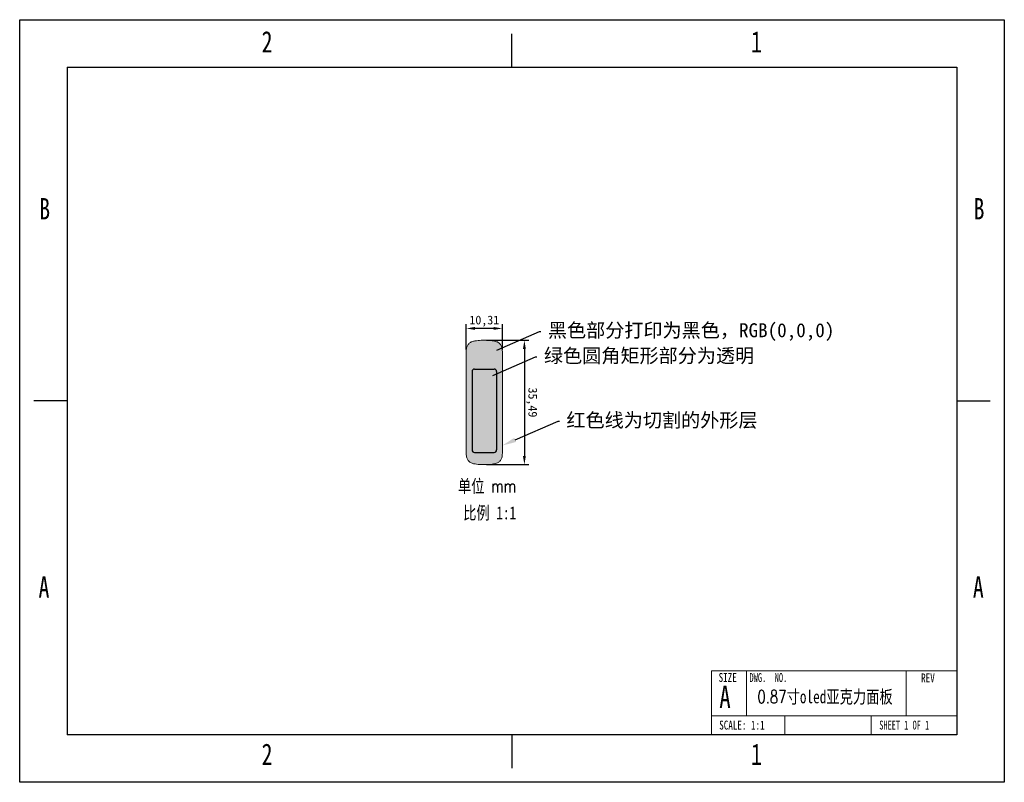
# Model space of a CAD drawing. Header units: millimetres. Extents: x -1 to 280, y -1 to 217.
import ezdxf
from ezdxf import colors
from ezdxf.entities.mleader import LeaderData, LeaderLine
from ezdxf.math import Vec2, Vec3

# ---------------------------------------------------------------- set-up
doc = ezdxf.new("R2010")
doc.units = ezdxf.units.MM
doc.header["$PDSIZE"] = -1
for name, color, linetype in [('图纸格式', 7, 'Continuous'), ('外形层', 240, 'Continuous'), ('尺寸注释', 42, 'Continuous'), ('打印层', 250, 'Continuous'), ('透明层', 100, 'Continuous')]:
    doc.layers.add(name, color=color, linetype=linetype)
doc.styles.add('SLDTEXTSTYLE0', font='TXT', dxfattribs={"width": 0.75})
doc.styles.add('SLDTEXTSTYLE1', font='TXT', dxfattribs={"width": 0.75, "bigfont": 'bigfont'})
doc.styles.add('SLDTEXTSTYLE2', font='TXT', dxfattribs={"width": 0.6875})
doc.styles.add('SLDTEXTSTYLE3', font='TXT', dxfattribs={"width": 0.694444})
doc.dimstyles.new('ISO-25', dxfattribs={"dimtxt": 2.5, "dimasz": 2.5, "dimexe": 1.25, "dimexo": 0.625, "dimtad": 1, "dimtxsty": 'Standard', "dimcen": 2.5, "dimadec": 0, "dimazin": 0, "dimtfac": 1, "dimtmove": 0, "dimatfit": 3, "dimfxl": 0, "dimarcsym": 0})

# ---------------------------------------------------------------- blocks, each defined once
blk = doc.blocks.new('*D4')
at = {"layer": 'Defpoints', "color": 0, "transparency": 16777216}
for p in [(126.64, 128.65), (126.64, 121.99), (136.95, 121.99)]:
    blk.add_point(p, dxfattribs=at)
at = {"layer": '尺寸注释', "color": 0, "lineweight": -2, "transparency": 16777216}
for p, q in [((126.64, 122.61), (126.64, 129.9)), ((136.95, 122.61), (136.95, 129.9)), ((134.45, 128.65), (129.14, 128.65))]:
    blk.add_line(p, q, dxfattribs=at)
at = {"layer": '尺寸注释', "color": 0, "transparency": 16777216}
for points in [[(129.14, 129.07), (129.14, 128.23), (126.64, 128.65)], [(134.45, 129.07), (134.45, 128.23), (136.95, 128.65)]]:
    blk.add_solid(points, dxfattribs=at)
at = {"layer": '尺寸注释', "color": 0, "transparency": 16777216, "insert": (131.8, 130.73), "char_height": 2.5, "attachment_point": 5, "rotation": 360}
blk.add_mtext('10,31', dxfattribs=at)
blk = doc.blocks.new('*D5')
at = {"layer": 'Defpoints', "color": 0, "transparency": 16777216}
for p in [(131.8, 125.29), (131.8, 89.79), (143.24, 89.79)]:
    blk.add_point(p, dxfattribs=at)
at = {"layer": '尺寸注释', "color": 0, "lineweight": -2, "transparency": 16777216}
for p, q in [((132.42, 125.29), (144.49, 125.29)), ((143.24, 122.79), (143.24, 92.29)), ((132.42, 89.79), (144.49, 89.79))]:
    blk.add_line(p, q, dxfattribs=at)
at = {"layer": '尺寸注释', "color": 0, "transparency": 16777216}
for points in [[(143.65, 122.79), (142.82, 122.79), (143.24, 125.29)], [(143.66, 92.29), (142.82, 92.29), (143.24, 89.79)]]:
    blk.add_solid(points, dxfattribs=at)
at = {"layer": '尺寸注释', "color": 0, "transparency": 16777216, "insert": (145.32, 107.54), "char_height": 2.5, "attachment_point": 5, "rotation": 270.0037}
blk.add_mtext('35,49', dxfattribs=at)

msp = doc.modelspace()

# ---------------------------------------------------------------- hatches: boundary and pattern name
at = {"layer": '打印层'}
h = msp.add_hatch(color=256, dxfattribs=at)
h.dxf.hatch_style = 1
edge = h.paths.add_edge_path()
edge.add_spline(control_points=[(136.954, 121.989), (136.954, 122.288), (136.936, 122.584), (136.84, 123.169), (136.759, 123.462), (136.564, 123.863), (136.484, 123.991), (136.298, 124.226), (136.194, 124.331), (135.965, 124.522), (135.841, 124.609), (135.583, 124.757), (135.448, 124.82), (135.172, 124.928), (135.028, 124.973), (134.739, 125.046), (134.593, 125.074), (134.155, 125.145), (133.862, 125.176), (133.274, 125.225), (132.979, 125.244), (132.389, 125.276), (132.094, 125.286), (131.797, 125.286)], knot_values=[0, 0, 0, 0, 0.125, 0.125, 0.25, 0.25, 0.3125, 0.3125, 0.375, 0.375, 0.4375, 0.4375, 0.5, 0.5, 0.5625, 0.5625, 0.625, 0.625, 0.75, 0.75, 0.875, 0.875, 1, 1, 1, 1], degree=3, periodic=0)
edge.add_spline(control_points=[(131.797, 125.286), (131.5, 125.286), (131.204, 125.276), (130.612, 125.244), (130.316, 125.225), (129.725, 125.175), (129.429, 125.144), (128.845, 125.048), (128.556, 124.981), (128.139, 124.817), (128.005, 124.753), (127.749, 124.605), (127.626, 124.52), (127.397, 124.328), (127.293, 124.222), (127.109, 123.989), (127.03, 123.86), (126.835, 123.459), (126.755, 123.167), (126.659, 122.583), (126.641, 122.287), (126.641, 121.989)], knot_values=[0, 0, 0, 0, 0.125, 0.125, 0.25, 0.25, 0.375, 0.375, 0.5, 0.5, 0.5625, 0.5625, 0.625, 0.625, 0.6875, 0.6875, 0.75, 0.75, 0.875, 0.875, 1, 1, 1, 1], degree=3, periodic=0)
edge.add_line((126.641, 121.989), (126.641, 93.089))
edge.add_spline(control_points=[(126.641, 93.089), (126.641, 92.79), (126.659, 92.494), (126.755, 91.909), (126.836, 91.616), (127.031, 91.215), (127.111, 91.087), (127.297, 90.852), (127.401, 90.747), (127.63, 90.555), (127.754, 90.469), (128.012, 90.321), (128.146, 90.258), (128.423, 90.15), (128.567, 90.105), (128.856, 90.032), (129.002, 90.004), (129.439, 89.933), (129.733, 89.902), (130.321, 89.853), (130.616, 89.834), (131.206, 89.802), (131.501, 89.792), (131.797, 89.792)], knot_values=[0, 0, 0, 0, 0.125, 0.125, 0.25, 0.25, 0.3125, 0.3125, 0.375, 0.375, 0.4375, 0.4375, 0.5, 0.5, 0.5625, 0.5625, 0.625, 0.625, 0.75, 0.75, 0.875, 0.875, 1, 1, 1, 1], degree=3, periodic=0)
edge.add_spline(control_points=[(131.797, 89.792), (132.094, 89.792), (132.391, 89.802), (132.983, 89.834), (133.279, 89.853), (133.87, 89.903), (134.166, 89.934), (134.75, 90.03), (135.039, 90.097), (135.456, 90.261), (135.59, 90.325), (135.846, 90.473), (135.969, 90.558), (136.198, 90.75), (136.302, 90.856), (136.486, 91.089), (136.565, 91.218), (136.76, 91.618), (136.84, 91.911), (136.936, 92.495), (136.954, 92.791), (136.954, 93.089)], knot_values=[0, 0, 0, 0, 0.125, 0.125, 0.25, 0.25, 0.375, 0.375, 0.5, 0.5, 0.5625, 0.5625, 0.625, 0.625, 0.6875, 0.6875, 0.75, 0.75, 0.875, 0.875, 1, 1, 1, 1], degree=3, periodic=0)
edge.add_line((136.954, 93.089), (136.954, 121.989))
h.paths.add_polyline_path([(134.587, 117.053, -0.4142136), (135.287, 116.353), (135.287, 93.973, -0.4142136), (134.587, 93.273), (129.007, 93.273, -0.4142136), (128.307, 93.973), (128.307, 116.353, -0.4142136), (129.007, 117.053)], flags=16)
at = {"layer": '透明层'}
h = msp.add_hatch(color=3, dxfattribs=at)
h.dxf.hatch_style = 1
h.paths.add_polyline_path([(135.287, 116.353, 0.4142136), (134.587, 117.053), (129.007, 117.053, 0.4142136), (128.307, 116.353), (128.307, 93.973, 0.4142136), (129.007, 93.273), (134.587, 93.273, 0.4142136), (135.287, 93.973)])

# ---------------------------------------------------------------- linework, layer by layer
at = {"color": 7, "linetype": 'Continuous'}
msp.add_line((266.7, 107.95), (276.225, 107.95), dxfattribs=at)
at = {"layer": '图纸格式', "linetype": 'Continuous'}
for p, q in [((139.7, 203.2), (139.7, 212.725)), ((12.7, 203.2), (12.7, 12.7)), ((12.7, 203.2), (266.7, 203.2)), ((266.7, 203.2), (266.7, 12.7)), ((12.7, 107.95), (3.175, 107.95)), ((266.7, 12.7), (12.7, 12.7)), ((139.7, 12.7), (139.7, 3.175))]:
    msp.add_line(p, q, dxfattribs=at)
at = {"layer": '图纸格式', "linetype": 'Continuous', "lineweight": 18}
for p, q in [((266.7, 62.594), (266.7, 12.7)), ((196.668, 30.985), (266.7, 30.985)), ((196.668, 30.985), (196.668, 12.7)), ((206.675, 30.985), (206.675, 18.107)), ((252.173, 30.985), (252.173, 18.107)), ((196.668, 18.107), (266.7, 18.107)), ((217.536, 18.107), (217.536, 12.7)), ((242.223, 18.107), (242.223, 12.7)), ((266.7, 12.7), (26.769, 12.7))]:
    msp.add_line(p, q, dxfattribs=at)
at = {"layer": '图纸格式'}
msp.add_lwpolyline([(-0.825, 216.725), (280.225, 216.725), (280.225, -0.825), (-0.825, -0.825)], close=True, dxfattribs=at)
at = {"layer": '外形层', "linetype": 'Continuous', "lineweight": 18}
for p, q in [((126.641, 121.989), (126.641, 93.089)), ((136.954, 93.089), (136.954, 121.989))]:
    msp.add_line(p, q, dxfattribs=at)
at = {"layer": '外形层', "linetype": 'Continuous', "lineweight": 0}
for points, knots in [([(131.797, 125.286), (131.5, 125.286), (131.204, 125.276), (130.612, 125.244), (130.316, 125.225), (129.725, 125.175), (129.429, 125.144), (128.845, 125.048), (128.556, 124.981), (128.139, 124.817), (128.005, 124.753), (127.749, 124.605), (127.626, 124.52), (127.397, 124.328), (127.293, 124.222), (127.109, 123.989), (127.03, 123.86), (126.835, 123.459), (126.755, 123.167), (126.659, 122.583), (126.641, 122.287), (126.641, 121.989)], [0, 0, 0, 0, 0.125, 0.125, 0.25, 0.25, 0.375, 0.375, 0.5, 0.5, 0.5625, 0.5625, 0.625, 0.625, 0.6875, 0.6875, 0.75, 0.75, 0.875, 0.875, 1, 1, 1, 1]), ([(136.954, 121.989), (136.954, 122.288), (136.936, 122.584), (136.84, 123.169), (136.759, 123.462), (136.564, 123.863), (136.484, 123.991), (136.298, 124.226), (136.194, 124.331), (135.965, 124.522), (135.841, 124.609), (135.583, 124.757), (135.448, 124.82), (135.172, 124.928), (135.028, 124.973), (134.739, 125.046), (134.593, 125.074), (134.155, 125.145), (133.862, 125.176), (133.274, 125.225), (132.979, 125.244), (132.389, 125.276), (132.094, 125.286), (131.797, 125.286)], [0, 0, 0, 0, 0.125, 0.125, 0.25, 0.25, 0.3125, 0.3125, 0.375, 0.375, 0.4375, 0.4375, 0.5, 0.5, 0.5625, 0.5625, 0.625, 0.625, 0.75, 0.75, 0.875, 0.875, 1, 1, 1, 1]), ([(126.641, 93.089), (126.641, 92.79), (126.659, 92.494), (126.755, 91.909), (126.836, 91.616), (127.031, 91.215), (127.111, 91.087), (127.297, 90.852), (127.401, 90.747), (127.63, 90.555), (127.754, 90.469), (128.012, 90.321), (128.146, 90.258), (128.423, 90.15), (128.567, 90.105), (128.856, 90.032), (129.002, 90.004), (129.439, 89.933), (129.733, 89.902), (130.321, 89.853), (130.616, 89.834), (131.206, 89.802), (131.501, 89.792), (131.797, 89.792)], [0, 0, 0, 0, 0.125, 0.125, 0.25, 0.25, 0.3125, 0.3125, 0.375, 0.375, 0.4375, 0.4375, 0.5, 0.5, 0.5625, 0.5625, 0.625, 0.625, 0.75, 0.75, 0.875, 0.875, 1, 1, 1, 1]), ([(131.797, 89.792), (132.094, 89.792), (132.391, 89.802), (132.983, 89.834), (133.279, 89.853), (133.87, 89.903), (134.166, 89.934), (134.75, 90.03), (135.039, 90.097), (135.456, 90.261), (135.59, 90.325), (135.846, 90.473), (135.969, 90.558), (136.198, 90.75), (136.302, 90.856), (136.486, 91.089), (136.565, 91.218), (136.76, 91.618), (136.84, 91.911), (136.936, 92.495), (136.954, 92.791), (136.954, 93.089)], [0, 0, 0, 0, 0.125, 0.125, 0.25, 0.25, 0.375, 0.375, 0.5, 0.5, 0.5625, 0.5625, 0.625, 0.625, 0.6875, 0.6875, 0.75, 0.75, 0.875, 0.875, 1, 1, 1, 1])]:
    msp.add_open_spline(points, degree=3, knots=knots, dxfattribs=at)
at = {"layer": '透明层', "linetype": 'Continuous', "lineweight": 25}
for p, q in [((128.307, 116.353), (128.307, 93.973)), ((129.007, 117.053), (134.587, 117.053)), ((135.287, 116.353), (135.287, 93.973)), ((129.007, 93.273), (134.587, 93.273))]:
    msp.add_line(p, q, dxfattribs=at)
for centre, start, end in [((129.007, 116.353), 90, 180), ((134.587, 116.353), 0, 90), ((129.007, 93.973), 180, 270), ((134.587, 93.973), 270, 0)]:
    msp.add_arc(centre, 0.7, start, end, dxfattribs=at)

# ---------------------------------------------------------------- texts
at = {"color": 7, "linetype": 'Continuous', "lineweight": 0, "char_height": 6.096, "attachment_point": 2, "style": 'SLDTEXTSTYLE0'}
for s, insert in [('B', (273.003, 165.846)), ('A', (272.807, 57.896))]:
    msp.add_mtext(s, dxfattribs=dict(at, insert=insert))
at = {"layer": '图纸格式', "linetype": 'Continuous', "lineweight": 0}
for s, insert, char_height, attachment_point, style in [('2', (69.789, 213.471), 6.096, 2, 'SLDTEXTSTYLE0'), ('1', (209.489, 213.471), 6.096, 2, 'SLDTEXTSTYLE0'), ('B', (6.303, 165.846), 6.096, 2, 'SLDTEXTSTYLE0'), ('A', (6.107, 57.896), 6.096, 2, 'SLDTEXTSTYLE0'), ('SIZE', (198.68, 30.358), 2.54, 1, 'SLDTEXTSTYLE0'), ('DWG.  NO.', (207.481, 30.323), 2.54, 1, 'SLDTEXTSTYLE3'), ('REV', (256.485, 30.223), 2.54, 1, 'SLDTEXTSTYLE0'), ('A', (198.88, 26.724), 6.35, 1, 'SLDTEXTSTYLE0'), ('{\\Ftxt,bigfont|c134;0.87\\fSimSun|b0|i0|c134|p2;寸oled亚克力面板}', (229.057, 25.423), 3.70417, 2, 'SLDTEXTSTYLE1'), ('SCALE: 1:1', (198.849, 16.765), 2.54, 1, 'SLDTEXTSTYLE0'), ('SHEET 1 OF 1', (244.531, 16.773), 2.54, 1, 'SLDTEXTSTYLE2'), ('2', (69.789, 10.229), 6.096, 2, 'SLDTEXTSTYLE0'), ('1', (209.489, 10.229), 6.096, 2, 'SLDTEXTSTYLE0')]:
    msp.add_mtext(s, dxfattribs=dict(at, insert=insert, char_height=char_height, attachment_point=attachment_point, style=style))
at = {"layer": '尺寸注释', "linetype": 'Continuous', "lineweight": 0, "char_height": 3.70417, "attachment_point": 2, "style": 'SLDTEXTSTYLE1'}
for s, insert in [('{\\fSimSun|b0|i0|c134|p2;单位 \\Ftxt,bigfont|c134;mm}', (132.567, 85.511)), ('{\\fSimSun|b0|i0|c134|p2;比例 1:1}', (133.318, 77.881))]:
    msp.add_mtext(s, dxfattribs=dict(at, insert=insert))

# ---------------------------------------------------------------- dimensions: what is measured, and where the dimension line sits
at = {"layer": '尺寸注释'}
for p1, p2, distance, picture, middle in [((136.954, 121.989), (126.641, 121.989), -6.661, '*D4', (131.797, 130.734)), ((131.797, 125.286), (131.8, 89.792), 11.44, '*D5', (145.322, 107.54))]:
    dim = msp.add_aligned_dim(p1=p1, p2=p2, distance=distance, dimstyle='ISO-25', dxfattribs=at)
    dim.commit()
    dim.dimension.update_dxf_attribs({"geometry": picture, "text_midpoint": middle})

# ---------------------------------------------------------------- leaders
ml = msp.add_multileader_mtext('Standard', dxfattribs=at)
ml.set_content('{\\fSimSun|b0|i0|c134|p2;黑色部分打印为黑色，RGB(0,0,0)}', color=256)
ml.set_leader_properties()
ml.build(insert=Vec2(0, 0))
ml.multileader.update_dxf_attribs({"text_right_attachment_type": 6, "dogleg_length": 0.36})
ctx = ml.context
ctx.base_point, ctx.plane_origin = Vec3(147.943, 127.801), Vec3(131.663, 120.863)
ctx.right_attachment = 6
notes = []
notes.append((ctx, [(0, (1, 1, 0), (147.583, 127.801), (1, 0), 0.36, [(0, [(131.663, 120.863)], 0, [])])]))
ctx.mtext.insert, ctx.mtext.flow_direction = Vec3(149.943, 130.136), 5
ml = msp.add_multileader_mtext('Standard', dxfattribs=at)
ml.set_content('{\\fSimSun|b0|i0|c134|p2;绿色圆角矩形部分为透明}', color=256)
ml.set_leader_properties()
ml.build(insert=Vec2(0, 0))
ml.multileader.update_dxf_attribs({"text_right_attachment_type": 6, "dogleg_length": 0.36})
ctx = ml.context
ctx.base_point, ctx.plane_origin = Vec3(146.812, 120.583), Vec3(130.533, 113.645)
ctx.right_attachment = 6
notes.append((ctx, [(0, (1, 1, 0), (146.452, 120.583), (1, 0), 0.36, [(0, [(130.533, 113.645)], 0, [])])]))
ctx.mtext.insert, ctx.mtext.flow_direction = Vec3(148.812, 122.885), 5
ml = msp.add_multileader_mtext('Standard', dxfattribs=at)
ml.set_content('{\\fSimSun|b0|i0|c134|p2;红色线为切割的外形层}', color=256)
ml.set_leader_properties()
ml.build(insert=Vec2(0, 0))
ml.multileader.update_dxf_attribs({"text_right_attachment_type": 6, "dogleg_length": 0.36})
ctx = ml.context
ctx.base_point, ctx.plane_origin = Vec3(153.234, 102.198), Vec3(136.954, 95.261)
ctx.right_attachment = 6
notes.append((ctx, [(0, (1, 1, 0), (152.874, 102.198), (1, 0), 0.36, [(0, [(136.954, 95.261)], 0, [])])]))
ctx.mtext.insert, ctx.mtext.flow_direction = Vec3(155.234, 104.489), 5
for ctx, leaders in notes:
    for number, flags, end, landing, length, lines in leaders:
        leader = LeaderData()
        leader.index, (leader.has_last_leader_line, leader.has_dogleg_vector, leader.attachment_direction) = number, flags
        leader.last_leader_point, leader.dogleg_vector, leader.dogleg_length = Vec3(end), Vec3(landing), length
        for number, points, colour, breaks in lines:
            line = LeaderLine()
            line.index, line.vertices, line.color, line.breaks = number, Vec3.list(points), colors.encode_raw_color(colour), breaks
            leader.lines.append(line)
        ctx.leaders.append(leader)

doc.saveas('drawing.dxf')
